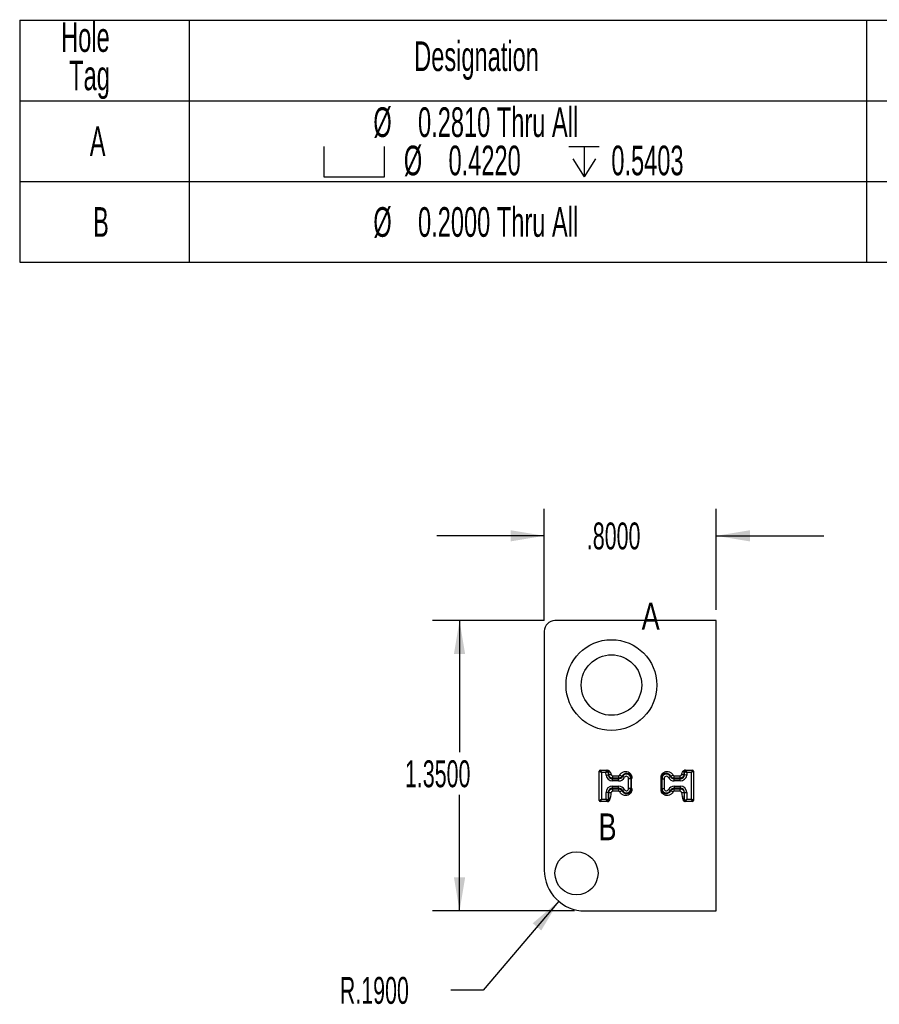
# Model space of a CAD drawing. Header units: inches. Extents: x 1802 to 2468, y -208 to -72.
# Tile 246 of 256: x 2056.92 to 2060.91, y -195.54 to -190.96. Entities that reach past the tile are written whole.
import ezdxf

# ---------------------------------------------------------------- set-up
doc = ezdxf.new("R2010")
doc.units = ezdxf.units.IN
doc.header["$LTSCALE"] = 0.5
doc.header["$MEASUREMENT"] = 0
doc.layers.add('SID-M-D', color=42, linetype='Continuous')
doc.layers.add('SID-M-S', color=105, linetype='Continuous')
doc.styles.add('SLDTEXTSTYLE0', font='TXT', dxfattribs={"width": 0.595745})

# ---------------------------------------------------------------- blocks, each defined once
blk = doc.blocks.new('SW_SYMBOL_HOLE_SPOT')
at = {"layer": 'SID-M-D', "color": 0}
for p, q in [((0, 34.4), (0, 3)), ((63, 3), (63, 34.4)), ((0, 3), (63, 3))]:
    blk.add_line(p, q, dxfattribs=at)
blk = doc.blocks.new('SW_SYMBOL_HOLE_DEPTH')
at = {"layer": 'SID-M-D', "color": 0}
for p, q in [((0, 34.4), (31.5, 34.4)), ((15.7, 34.4), (15.7, 3)), ((3.9, 21.9), (15.7, 3)), ((27.6, 21.9), (15.7, 3))]:
    blk.add_line(p, q, dxfattribs=at)

msp = doc.modelspace()

# ---------------------------------------------------------------- linework, layer by layer
at = {"layer": 'SID-M-D', "color": 0}
for p, q in [((2056.91781, -190.96569), (2056.91781, -191.34069)), ((2056.91781, -190.96569), (2057.70522, -190.96569)), ((2057.70522, -190.96569), (2057.70522, -191.34069)), ((2057.70522, -190.96569), (2060.85482, -190.96569)), ((2060.85482, -190.96569), (2060.85482, -191.34069)), ((2060.85482, -190.96569), (2063.21703, -190.96569)), ((2056.91781, -191.34069), (2057.70522, -191.34069)), ((2056.91781, -191.34069), (2056.91781, -191.71569)), ((2057.70522, -191.34069), (2060.85482, -191.34069)), ((2057.70522, -191.34069), (2057.70522, -191.71569)), ((2060.85482, -191.34069), (2063.21703, -191.34069)), ((2060.85482, -191.34069), (2060.85482, -191.71569)), ((2056.91781, -191.71569), (2056.91781, -192.09069)), ((2056.91781, -191.71569), (2057.70522, -191.71569)), ((2057.70522, -191.71569), (2057.70522, -192.09069)), ((2057.70522, -191.71569), (2060.85482, -191.71569)), ((2060.85482, -191.71569), (2060.85482, -192.09069)), ((2060.85482, -191.71569), (2063.21703, -191.71569)), ((2056.91781, -192.09069), (2057.70522, -192.09069)), ((2057.70522, -192.09069), (2060.85482, -192.09069)), ((2060.85482, -192.09069), (2063.21703, -192.09069))]:
    msp.add_line(p, q, dxfattribs=at)
at = {"layer": 'SID-M-D'}
for p, q in [((2059.35631, -193.75642), (2059.35631, -193.23772)), ((2060.15631, -193.70642), (2060.15631, -193.23772)), ((2059.35631, -193.36272), (2058.85631, -193.36272)), ((2060.15631, -193.36272), (2060.65631, -193.36272)), ((2059.35631, -193.75642), (2058.83761, -193.75642)), ((2058.96261, -193.75642), (2058.96261, -194.36894)), ((2058.96261, -195.10642), (2058.96261, -194.56737)), ((2059.42346, -195.06136), (2059.07288, -195.47497)), ((2059.49631, -195.10642), (2058.83761, -195.10642)), ((2059.07288, -195.47497), (2058.92288, -195.47497))]:
    msp.add_line(p, q, dxfattribs=at)
for points in [[(2059.35631, -193.36272), (2059.20031, -193.33672), (2059.20031, -193.38872)], [(2060.15631, -193.36272), (2060.31231, -193.38872), (2060.31231, -193.33672)], [(2058.96261, -193.75642), (2058.93661, -193.91242), (2058.98861, -193.91242)], [(2058.96261, -195.10642), (2058.98861, -194.95042), (2058.93661, -194.95042)], [(2059.42346, -195.06136), (2059.30276, -195.16355), (2059.34242, -195.19717)]]:
    msp.add_solid(points, dxfattribs=at)
at = {"layer": 'SID-M-S'}
for p, q in [((2060.15631, -193.75642), (2059.40631, -193.75642)), ((2060.15631, -195.10642), (2060.15631, -193.75642)), ((2059.35631, -193.80642), (2059.35631, -194.91642)), ((2059.61241, -194.45706), (2059.62241, -194.46206)), ((2059.61241, -194.59235), (2059.61241, -194.45706)), ((2059.61741, -194.45206), (2059.62241, -194.46206)), ((2059.61741, -194.45206), (2059.64748, -194.45206)), ((2059.64286, -194.46206), (2059.6474, -194.45214)), ((2059.64286, -194.46206), (2059.65235, -194.45667)), ((2059.64748, -194.45206), (2059.65089, -194.45206)), ((2059.65235, -194.45667), (2059.65385, -194.47381)), ((2059.65583, -194.45663), (2059.65242, -194.45663)), ((2060.01019, -194.45663), (2060.00678, -194.45663)), ((2060.00876, -194.47381), (2060.01026, -194.45667)), ((2060.01026, -194.45667), (2060.01975, -194.46206)), ((2060.01173, -194.45206), (2060.01513, -194.45206)), ((2060.01513, -194.45206), (2060.0452, -194.45206)), ((2060.01521, -194.45214), (2060.01975, -194.46206)), ((2060.0452, -194.45206), (2060.0402, -194.46206)), ((2060.0502, -194.45706), (2060.0402, -194.46206)), ((2060.0502, -194.45706), (2060.0502, -194.59235)), ((2059.62241, -194.46206), (2059.62241, -194.58735)), ((2059.64286, -194.46206), (2059.62241, -194.46206)), ((2059.64396, -194.47467), (2059.64286, -194.46206)), ((2059.64396, -194.47467), (2059.65385, -194.47381)), ((2059.65385, -194.47381), (2059.65643, -194.47358)), ((2059.67383, -194.4778), (2059.7023, -194.4778)), ((2059.67383, -194.49212), (2059.67383, -194.48952)), ((2059.7023, -194.48952), (2059.67383, -194.48952)), ((2059.67383, -194.50204), (2059.67383, -194.49212)), ((2059.67383, -194.49212), (2059.7023, -194.49212)), ((2059.7023, -194.50204), (2059.67383, -194.50204)), ((2059.7023, -194.49212), (2059.7023, -194.48952)), ((2059.7023, -194.50204), (2059.7023, -194.49212)), ((2059.72006, -194.48139), (2059.71776, -194.48018)), ((2059.72885, -194.48601), (2059.72006, -194.48139)), ((2059.74861, -194.53661), (2059.74861, -194.49145)), ((2059.75854, -194.49168), (2059.75854, -194.53639)), ((2059.75854, -194.49168), (2059.76166, -194.49173)), ((2059.76166, -194.49173), (2059.76241, -194.49175)), ((2059.76241, -194.53632), (2059.76241, -194.49175)), ((2059.90407, -194.49168), (2059.9002, -194.49175)), ((2059.9002, -194.53632), (2059.9002, -194.49175)), ((2059.90407, -194.53639), (2059.90407, -194.49168)), ((2059.914, -194.49145), (2059.914, -194.53661)), ((2059.93377, -194.486), (2059.94256, -194.48139)), ((2059.94256, -194.48139), (2059.94485, -194.48018)), ((2059.96031, -194.4778), (2059.98879, -194.4778)), ((2059.96031, -194.49211), (2059.96031, -194.48952)), ((2059.98879, -194.48952), (2059.96031, -194.48952)), ((2059.96031, -194.50204), (2059.96031, -194.49211)), ((2059.96031, -194.49211), (2059.98879, -194.49211)), ((2059.98879, -194.50204), (2059.96031, -194.50204)), ((2059.98879, -194.49211), (2059.98879, -194.48952)), ((2059.98879, -194.50204), (2059.98879, -194.49211)), ((2060.00876, -194.47381), (2060.00618, -194.47358)), ((2060.01865, -194.47467), (2060.00876, -194.47381)), ((2060.01975, -194.46206), (2060.01865, -194.47467)), ((2060.0402, -194.46206), (2060.01975, -194.46206)), ((2060.0402, -194.58735), (2060.0402, -194.46206)), ((2059.67383, -194.53595), (2059.67383, -194.52602)), ((2059.67383, -194.52602), (2059.7023, -194.52602)), ((2059.7023, -194.53595), (2059.67383, -194.53595)), ((2059.67383, -194.53595), (2059.67383, -194.53855)), ((2059.67383, -194.53855), (2059.7023, -194.53855)), ((2059.7023, -194.53595), (2059.7023, -194.52602)), ((2059.7023, -194.53595), (2059.7023, -194.53855)), ((2059.72006, -194.54668), (2059.71776, -194.54788)), ((2059.72885, -194.54206), (2059.72006, -194.54668)), ((2059.75854, -194.53639), (2059.76166, -194.53633)), ((2059.76166, -194.53633), (2059.76241, -194.53632)), ((2059.90407, -194.53639), (2059.9002, -194.53632)), ((2059.93377, -194.54206), (2059.94256, -194.54668)), ((2059.94256, -194.54668), (2059.94485, -194.54788)), ((2059.96031, -194.52603), (2059.98879, -194.52603)), ((2059.96031, -194.52603), (2059.96031, -194.53595)), ((2059.98879, -194.53595), (2059.96031, -194.53595)), ((2059.96031, -194.53595), (2059.96031, -194.53855)), ((2059.96031, -194.53855), (2059.98879, -194.53855)), ((2059.98879, -194.52603), (2059.98879, -194.53595)), ((2059.98879, -194.53595), (2059.98879, -194.53855)), ((2059.61241, -194.59235), (2059.62241, -194.58735)), ((2059.61741, -194.59735), (2059.62241, -194.58735)), ((2059.62241, -194.58735), (2059.64385, -194.58735)), ((2059.64385, -194.58735), (2059.64385, -194.55601)), ((2059.65377, -194.55601), (2059.64385, -194.55601)), ((2059.65377, -194.59231), (2059.64385, -194.58735)), ((2059.64881, -194.59727), (2059.64385, -194.58735)), ((2059.65377, -194.55601), (2059.65377, -194.59231)), ((2059.65377, -194.55601), (2059.65637, -194.55601)), ((2059.65385, -194.59235), (2059.65741, -194.59235)), ((2059.7023, -194.55027), (2059.67383, -194.55027)), ((2059.98879, -194.55027), (2059.96031, -194.55027)), ((2060.0052, -194.59235), (2060.00876, -194.59235)), ((2060.00884, -194.55601), (2060.00625, -194.55601)), ((2060.00884, -194.55601), (2060.01876, -194.55601)), ((2060.00884, -194.59231), (2060.00884, -194.55601)), ((2060.00884, -194.59231), (2060.01876, -194.58735)), ((2060.0138, -194.59727), (2060.01876, -194.58735)), ((2060.01876, -194.55601), (2060.01876, -194.58735)), ((2060.01876, -194.58735), (2060.0402, -194.58735)), ((2060.0452, -194.59735), (2060.0402, -194.58735)), ((2060.0502, -194.59235), (2060.0402, -194.58735)), ((2059.64888, -194.59735), (2059.61741, -194.59735)), ((2059.65245, -194.59735), (2059.64888, -194.59735)), ((2060.01373, -194.59735), (2060.01016, -194.59735)), ((2060.0452, -194.59735), (2060.01373, -194.59735)), ((2059.54631, -195.10642), (2060.15631, -195.10642))]:
    msp.add_line(p, q, dxfattribs=at)
for centre, radius in [((2059.66881, -194.05642), 0.211), ((2059.66881, -194.05642), 0.1405), ((2059.50631, -194.93142), 0.1)]:
    msp.add_circle(centre, radius, dxfattribs=at)
for centre, radius, start, end in [((2059.40631, -193.80642), 0.05, 90, 180), ((2059.61741, -194.45706), 0.005, 90, 180), ((2059.64733, -194.45718), 0.00505, 5.89006, 89.10994), ((2059.64746, -194.45704), 0.00498, 4.72411, 89.80808), ((2059.65087, -194.45704), 0.00498, 4.72411, 89.80808), ((2060.01174, -194.45704), 0.00498, 90.19192, 175.27589), ((2060.01515, -194.45704), 0.00498, 90.19192, 175.27589), ((2060.01528, -194.45718), 0.00505, 90.89006, 174.10994), ((2060.0452, -194.45706), 0.005, 0, 90), ((2059.67383, -194.47206), 0.02998, 185, 270), ((2059.67383, -194.47206), 0.02006, 185, 270), ((2059.7023, -194.47206), 0.02006, 270, 332.28225), ((2059.7023, -194.47206), 0.02998, 270, 332.28225), ((2059.73813, -194.49089), 0.02042, 357.78763, 152.28225), ((2059.73813, -194.49089), 0.01049, 356.91372, 152.28225), ((2059.92448, -194.49089), 0.02042, 27.71775, 182.2122), ((2059.92448, -194.49089), 0.0105, 27.71775, 183.08584), ((2059.96031, -194.47206), 0.02998, 207.71775, 270), ((2059.96031, -194.47206), 0.02005, 207.71775, 270), ((2059.98879, -194.47206), 0.02005, 270, 355), ((2059.98879, -194.47206), 0.02998, 270, 355), ((2059.67383, -194.55601), 0.02998, 90, 180), ((2059.67383, -194.55601), 0.02006, 90, 180), ((2059.7023, -194.55601), 0.02998, 27.71775, 90), ((2059.7023, -194.55601), 0.02006, 27.71775, 90), ((2059.73813, -194.53718), 0.02042, 207.71775, 2.21237), ((2059.73813, -194.53718), 0.01049, 207.71775, 3.08628), ((2059.92448, -194.53718), 0.02042, 177.7878, 332.28225), ((2059.92448, -194.53718), 0.0105, 176.91416, 332.28225), ((2059.96031, -194.55601), 0.02998, 90, 152.28225), ((2059.96031, -194.55601), 0.02005, 90, 152.28225), ((2059.98879, -194.55601), 0.02998, 0, 90), ((2059.98879, -194.55601), 0.02005, 0, 90), ((2059.61741, -194.59235), 0.005, 180, 270), ((2059.64872, -194.59222), 0.00505, 270.99048, 359.00952), ((2059.64886, -194.59237), 0.00498, 270.21514, 0.21353), ((2059.65243, -194.59237), 0.00498, 270.21514, 0.21353), ((2060.01018, -194.59237), 0.00498, 179.78647, 269.78486), ((2060.01375, -194.59237), 0.00498, 179.78647, 269.78486), ((2060.01389, -194.59222), 0.00505, 180.99048, 269.00952), ((2060.0452, -194.59235), 0.005, 270, 0), ((2059.54631, -194.91642), 0.19, 180, 270)]:
    msp.add_arc(centre, radius, start, end, dxfattribs=at)
for centre, major_axis, ratio, start_param, end_param in [((2059.64791, -194.46206), (-0.00044, 0.01), 0.0615086, 6.2804844, 6.4026575), ((2059.65286, -194.46163), (-0.00044, 0.005), 0.1223031, 6.2723218, 6.3944949), ((2060.00975, -194.46163), (0.00044, 0.005), 0.1223031, 6.1718757, 6.2940488), ((2060.0147, -194.46206), (0.00044, 0.01), 0.0615086, 6.1637131, 6.2858862), ((2059.65385, -194.58735), (0, 0.005), 0.1227846, 3.0194196, 3.1415927), ((2060.00876, -194.58735), (0, 0.005), 0.1227846, 3.1415927, 3.2637657), ((2059.64888, -194.58735), (0, 0.01), 0.0613923, 3.0194196, 3.1415927), ((2060.01373, -194.58735), (0, 0.01), 0.0613923, 3.1415927, 3.2637657)]:
    msp.add_ellipse(centre, major_axis=major_axis, ratio=ratio, start_param=start_param, end_param=end_param, dxfattribs=at)
for points in [[(2059.65089, -194.45206), (2059.651, -194.45206), (2059.65122, -194.45206), (2059.65158, -194.45206)], [(2059.65643, -194.47358), (2059.65594, -194.46796), (2059.65584, -194.4623), (2059.65583, -194.45663)], [(2059.66011, -194.45706), (2059.6601, -194.45706), (2059.6601, -194.45706), (2059.6601, -194.45706)], [(2059.66811, -194.47256), (2059.66764, -194.4672), (2059.66424, -194.4621), (2059.66011, -194.45706)], [(2059.9945, -194.47256), (2059.99497, -194.4672), (2059.99837, -194.4621), (2060.00251, -194.45706)], [(2060.00618, -194.47358), (2060.00667, -194.46796), (2060.00677, -194.4623), (2060.00678, -194.45663)], [(2060.00678, -194.45663), (2060.00678, -194.45663), (2060.00678, -194.45663), (2060.00678, -194.45663)], [(2060.01103, -194.45206), (2060.01139, -194.45206), (2060.01162, -194.45206), (2060.01173, -194.45206)], [(2059.65741, -194.59235), (2059.65686, -194.58023), (2059.65637, -194.56812), (2059.65637, -194.55601)], [(2059.65741, -194.59235), (2059.65741, -194.59235), (2059.65741, -194.59235), (2059.65741, -194.59235)], [(2059.65953, -194.59235), (2059.66405, -194.58023), (2059.66809, -194.56812), (2059.66809, -194.55601)], [(2059.99452, -194.55601), (2059.99452, -194.56812), (2059.99856, -194.58023), (2060.00309, -194.59235)], [(2060.00309, -194.59235), (2060.00309, -194.59235), (2060.00309, -194.59235), (2060.00309, -194.59235)], [(2060.00625, -194.55601), (2060.00625, -194.56812), (2060.00575, -194.58023), (2060.0052, -194.59235)], [(2059.65271, -194.59735), (2059.65259, -194.59735), (2059.6525, -194.59735), (2059.65245, -194.59735)], [(2060.01016, -194.59735), (2060.01011, -194.59735), (2060.01002, -194.59735), (2060.0099, -194.59735)]]:
    msp.add_open_spline(points, degree=3, dxfattribs=at)
for points, knots in [([(2059.65158, -194.45206), (2059.65329, -194.45206), (2059.65486, -194.45283), (2059.65753, -194.45487), (2059.65879, -194.45604), (2059.66011, -194.45706)], [0, 0, 0, 0, 0.5, 0.5, 1, 1, 1, 1]), ([(2059.6601, -194.45706), (2059.65982, -194.45692), (2059.65954, -194.45678), (2059.65926, -194.45664), (2059.65869, -194.45634), (2059.65811, -194.45602), (2059.65755, -194.45576), (2059.65737, -194.45568), (2059.6572, -194.4556), (2059.65703, -194.45555), (2059.65689, -194.45551), (2059.65676, -194.45548), (2059.65664, -194.45548), (2059.65653, -194.45548), (2059.65644, -194.4555), (2059.65636, -194.45554), (2059.65626, -194.45559), (2059.65618, -194.45566), (2059.65612, -194.45575), (2059.65594, -194.45601), (2059.65587, -194.45633), (2059.65583, -194.45663), (2059.65583, -194.45663), (2059.65583, -194.45663), (2059.65583, -194.45663)], [0, 0, 0, 0, 0.00002393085, 0.00002393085, 0.00002393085, 0.0000736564, 0.0000736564, 0.0000736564, 0.00008882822, 0.00008882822, 0.00008882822, 0.00010126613, 0.00010126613, 0.00010126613, 0.00011255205, 0.00011255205, 0.00011255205, 0.00012779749, 0.00012779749, 0.00012779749, 0.00017433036, 0.00017433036, 0.00017433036, 0.00017439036, 0.00017439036, 0.00017439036, 0.00017439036]), ([(2060.01103, -194.45206), (2060.00933, -194.45206), (2060.00775, -194.45283), (2060.00508, -194.45487), (2060.00383, -194.45604), (2060.00251, -194.45706)], [0, 0, 0, 0, 0.5, 0.5, 1, 1, 1, 1]), ([(2060.00678, -194.45663), (2060.00674, -194.45633), (2060.00668, -194.45601), (2060.00649, -194.45575), (2060.00644, -194.45567), (2060.00637, -194.4556), (2060.00628, -194.45555), (2060.00619, -194.4555), (2060.00609, -194.45548), (2060.00597, -194.45548), (2060.00585, -194.45548), (2060.00572, -194.45551), (2060.00558, -194.45555), (2060.00541, -194.45561), (2060.00524, -194.45568), (2060.00507, -194.45576), (2060.0045, -194.45602), (2060.00393, -194.45634), (2060.00335, -194.45664), (2060.00307, -194.45678), (2060.00279, -194.45692), (2060.00251, -194.45706), (2060.00251, -194.45706), (2060.00251, -194.45706), (2060.00251, -194.45706)], [0, 0, 0, 0, 0.00004628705, 0.00004628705, 0.00004628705, 0.00006026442, 0.00006026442, 0.00006026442, 0.0000727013, 0.0000727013, 0.0000727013, 0.0000851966, 0.0000851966, 0.0000851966, 0.00010017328, 0.00010017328, 0.00010017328, 0.00014964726, 0.00014964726, 0.00014964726, 0.00017345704, 0.00017345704, 0.00017345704, 0.00017351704, 0.00017351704, 0.00017351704, 0.00017351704]), ([(2059.66811, -194.47256), (2059.66551, -194.47279), (2059.66254, -194.47305), (2059.65809, -194.47344), (2059.65675, -194.47356), (2059.65643, -194.47358)], [0, 0, 0, 0, 0.5, 0.5, 1, 1, 1, 1]), ([(2059.67383, -194.48952), (2059.66951, -194.48952), (2059.66521, -194.48785), (2059.65885, -194.48202), (2059.65681, -194.47788), (2059.65643, -194.47358)], [0, 0, 0, 0, 0.5, 0.5, 1, 1, 1, 1]), ([(2059.66811, -194.47256), (2059.66818, -194.47303), (2059.66833, -194.47397), (2059.66898, -194.47525), (2059.67006, -194.47651), (2059.6714, -194.47733), (2059.67276, -194.47774), (2059.67347, -194.47778), (2059.67383, -194.4778)], [0, 0, 0, 0, 0.1679494, 0.3312575, 0.5005839, 0.7496029, 0.8747359, 1, 1, 1, 1]), ([(2059.67383, -194.4778), (2059.67383, -194.48041), (2059.67383, -194.48339), (2059.67383, -194.48786), (2059.67383, -194.4892), (2059.67383, -194.48952)], [0, 0, 0, 0, 0.5, 0.5, 1, 1, 1, 1]), ([(2059.7023, -194.4778), (2059.70282, -194.47776), (2059.70386, -194.47768), (2059.7053, -194.47702), (2059.70655, -194.47606), (2059.70711, -194.47518), (2059.70738, -194.47473)], [0, 0, 0, 0, 0.2485221, 0.4998906, 0.7485505, 1, 1, 1, 1]), ([(2059.7023, -194.4778), (2059.7023, -194.48041), (2059.7023, -194.48339), (2059.7023, -194.48786), (2059.7023, -194.4892), (2059.7023, -194.48952)], [0, 0, 0, 0, 0.5, 0.5, 1, 1, 1, 1]), ([(2059.71776, -194.48018), (2059.71629, -194.48298), (2059.71404, -194.48537), (2059.70863, -194.48864), (2059.70547, -194.48952), (2059.7023, -194.48952)], [0, 0, 0, 0, 0.5, 0.5, 1, 1, 1, 1]), ([(2059.70738, -194.47473), (2059.70786, -194.47388), (2059.70881, -194.47218), (2059.71053, -194.46982), (2059.71245, -194.46763), (2059.71526, -194.46497), (2059.71921, -194.46215), (2059.72612, -194.45897), (2059.73551, -194.45748), (2059.74632, -194.45981), (2059.75522, -194.46557), (2059.76024, -194.47245), (2059.76251, -194.47847), (2059.76331, -194.48299), (2059.76336, -194.48749), (2059.76272, -194.49033), (2059.76241, -194.49175)], [0, 0, 0, 0, 0.0349843, 0.0697069, 0.1044799, 0.139614, 0.2084516, 0.277451, 0.4116142, 0.5414407, 0.6658623, 0.784017, 0.8400052, 0.89571, 0.9480673, 1, 1, 1, 1]), ([(2059.70738, -194.47473), (2059.70969, -194.47594), (2059.71233, -194.47733), (2059.71629, -194.47941), (2059.71748, -194.48003), (2059.71776, -194.48018)], [0, 0, 0, 0, 0.5, 0.5, 1, 1, 1, 1]), ([(2059.76241, -194.49175), (2059.76238, -194.49075), (2059.76232, -194.48882), (2059.76182, -194.48609), (2059.76111, -194.48365), (2059.76024, -194.48151), (2059.75929, -194.47965), (2059.7583, -194.47807), (2059.75596, -194.47488), (2059.75153, -194.47091), (2059.74445, -194.46796), (2059.73746, -194.46731), (2059.73097, -194.46855), (2059.72536, -194.47137), (2059.72079, -194.47528), (2059.71875, -194.47858), (2059.71776, -194.48018)], [0, 0, 0, 0, 0.0480563, 0.0923994, 0.1330628, 0.1700772, 0.2034705, 0.233268, 0.259492, 0.3933653, 0.5117552, 0.6197078, 0.7222207, 0.8195796, 0.9120743, 1, 1, 1, 1]), ([(2059.75854, -194.49168), (2059.75824, -194.49167), (2059.75705, -194.49165), (2059.75342, -194.49157), (2059.75102, -194.49152), (2059.74861, -194.49145)], [0, 0, 0, 0, 0.5, 0.5, 1, 1, 1, 1]), ([(2059.9002, -194.49175), (2059.89998, -194.49081), (2059.89953, -194.48893), (2059.89929, -194.48602), (2059.89938, -194.48253), (2059.9001, -194.47848), (2059.90237, -194.47246), (2059.90739, -194.46557), (2059.91629, -194.45981), (2059.9271, -194.45748), (2059.93648, -194.45897), (2059.94341, -194.46215), (2059.94812, -194.46553), (2059.95224, -194.4697), (2059.95423, -194.47305), (2059.95523, -194.47473)], [0, 0, 0, 0, 0.0345735, 0.0691983, 0.1043708, 0.1598242, 0.2160725, 0.3342363, 0.4586675, 0.588504, 0.7226774, 0.7914241, 0.860525, 0.930233, 1, 1, 1, 1]), ([(2059.94485, -194.48018), (2059.94434, -194.47928), (2059.94329, -194.47746), (2059.94125, -194.47499), (2059.93885, -194.47275), (2059.93608, -194.47082), (2059.93297, -194.46927), (2059.92958, -194.46817), (2059.92597, -194.46758), (2059.92222, -194.46756), (2059.91724, -194.46834), (2059.91108, -194.47091), (2059.906, -194.47545), (2059.90274, -194.48047), (2059.90065, -194.48552), (2059.90036, -194.48953), (2059.9002, -194.49175)], [0, 0, 0, 0, 0.0483522, 0.0980804, 0.1492365, 0.2018715, 0.256036, 0.31178, 0.3691531, 0.4282049, 0.4889844, 0.6072825, 0.7411103, 0.8077437, 0.8939362, 1, 1, 1, 1]), ([(2059.90407, -194.49168), (2059.90437, -194.49167), (2059.90556, -194.49165), (2059.90919, -194.49157), (2059.91159, -194.49152), (2059.914, -194.49145)], [0, 0, 0, 0, 0.5, 0.5, 1, 1, 1, 1]), ([(2059.94485, -194.48018), (2059.94513, -194.48003), (2059.94632, -194.47941), (2059.95028, -194.47733), (2059.95292, -194.47594), (2059.95523, -194.47473)], [0, 0, 0, 0, 0.5, 0.5, 1, 1, 1, 1]), ([(2059.96031, -194.48952), (2059.95715, -194.48952), (2059.95399, -194.48864), (2059.94857, -194.48537), (2059.94632, -194.48298), (2059.94485, -194.48018)], [0, 0, 0, 0, 0.5, 0.5, 1, 1, 1, 1]), ([(2059.95523, -194.47473), (2059.95551, -194.47517), (2059.95606, -194.47605), (2059.95731, -194.47702), (2059.95874, -194.47768), (2059.95978, -194.47776), (2059.96031, -194.4778)], [0, 0, 0, 0, 0.2485221, 0.4998906, 0.7485505, 1, 1, 1, 1]), ([(2059.96031, -194.48952), (2059.96031, -194.4892), (2059.96031, -194.48786), (2059.96031, -194.48339), (2059.96031, -194.48041), (2059.96031, -194.4778)], [0, 0, 0, 0, 0.5, 0.5, 1, 1, 1, 1]), ([(2059.98879, -194.4778), (2059.98926, -194.47777), (2059.9902, -194.47771), (2059.99154, -194.47717), (2059.99289, -194.4762), (2059.99382, -194.47494), (2059.99435, -194.47362), (2059.99445, -194.47291), (2059.9945, -194.47256)], [0, 0, 0, 0, 0.16794944, 0.33125755, 0.50058392, 0.74960286, 0.87473594, 1, 1, 1, 1]), ([(2060.00618, -194.47358), (2060.0058, -194.47788), (2060.00376, -194.48202), (2059.9974, -194.48785), (2059.9931, -194.48952), (2059.98879, -194.48952)], [0, 0, 0, 0, 0.5, 0.5, 1, 1, 1, 1]), ([(2059.98879, -194.48952), (2059.98879, -194.4892), (2059.98879, -194.48786), (2059.98879, -194.48339), (2059.98879, -194.48041), (2059.98879, -194.4778)], [0, 0, 0, 0, 0.5, 0.5, 1, 1, 1, 1]), ([(2060.00618, -194.47358), (2060.00586, -194.47356), (2060.00452, -194.47344), (2060.00007, -194.47305), (2059.9971, -194.47279), (2059.9945, -194.47256)], [0, 0, 0, 0, 0.5, 0.5, 1, 1, 1, 1]), ([(2059.65637, -194.55601), (2059.65637, -194.55143), (2059.65825, -194.54689), (2059.66471, -194.54043), (2059.66926, -194.53855), (2059.67383, -194.53855)], [0, 0, 0, 0, 0.5, 0.5, 1, 1, 1, 1]), ([(2059.67383, -194.53855), (2059.67383, -194.53886), (2059.67383, -194.54021), (2059.67383, -194.54468), (2059.67383, -194.54766), (2059.67383, -194.55027)], [0, 0, 0, 0, 0.5, 0.5, 1, 1, 1, 1]), ([(2059.7023, -194.53855), (2059.70547, -194.53855), (2059.70863, -194.53943), (2059.71404, -194.5427), (2059.71629, -194.54508), (2059.71776, -194.54788)], [0, 0, 0, 0, 0.5, 0.5, 1, 1, 1, 1]), ([(2059.7023, -194.53855), (2059.7023, -194.53886), (2059.7023, -194.54021), (2059.7023, -194.54468), (2059.7023, -194.54766), (2059.7023, -194.55027)], [0, 0, 0, 0, 0.5, 0.5, 1, 1, 1, 1]), ([(2059.76241, -194.53632), (2059.76263, -194.53726), (2059.76309, -194.53913), (2059.76333, -194.54204), (2059.76323, -194.54553), (2059.76251, -194.54959), (2059.76025, -194.55561), (2059.75522, -194.56249), (2059.74633, -194.56826), (2059.73551, -194.57059), (2059.72613, -194.5691), (2059.71921, -194.56592), (2059.71449, -194.56253), (2059.71037, -194.55836), (2059.70838, -194.55501), (2059.70738, -194.55334)], [0, 0, 0, 0, 0.0345735, 0.0691983, 0.1043708, 0.1598242, 0.2160725, 0.3342363, 0.4586675, 0.588504, 0.7226774, 0.7914241, 0.860525, 0.930233, 1, 1, 1, 1]), ([(2059.71776, -194.54788), (2059.71748, -194.54803), (2059.71629, -194.54866), (2059.71233, -194.55074), (2059.70969, -194.55212), (2059.70738, -194.55334)], [0, 0, 0, 0, 0.5, 0.5, 1, 1, 1, 1]), ([(2059.71776, -194.54788), (2059.71828, -194.54878), (2059.71932, -194.5506), (2059.72136, -194.55307), (2059.72376, -194.55532), (2059.72654, -194.55725), (2059.72964, -194.5588), (2059.73303, -194.5599), (2059.73664, -194.56049), (2059.7404, -194.5605), (2059.74531, -194.55973), (2059.75135, -194.55725), (2059.757, -194.55231), (2059.76115, -194.54544), (2059.76239, -194.5399), (2059.76241, -194.53661), (2059.76241, -194.53632)], [0, 0, 0, 0, 0.04837568, 0.09812796, 0.14930878, 0.2019693, 0.25616004, 0.31193104, 0.36933199, 0.42841232, 0.48922136, 0.60474639, 0.73482474, 0.84138749, 0.98621609, 1, 1, 1, 1]), ([(2059.75854, -194.53639), (2059.75824, -194.5364), (2059.75705, -194.53642), (2059.75342, -194.5365), (2059.75102, -194.53655), (2059.74861, -194.53661)], [0, 0, 0, 0, 0.5, 0.5, 1, 1, 1, 1]), ([(2059.95523, -194.55334), (2059.95475, -194.55419), (2059.95381, -194.55588), (2059.95209, -194.55824), (2059.95017, -194.56044), (2059.94735, -194.5631), (2059.94341, -194.56592), (2059.93649, -194.5691), (2059.9271, -194.57059), (2059.91629, -194.56826), (2059.90739, -194.56249), (2059.90237, -194.55562), (2059.9001, -194.54959), (2059.89931, -194.54507), (2059.89926, -194.54058), (2059.89989, -194.53774), (2059.9002, -194.53632)], [0, 0, 0, 0, 0.0349843, 0.0697069, 0.1044799, 0.139614, 0.2084516, 0.277451, 0.4116142, 0.5414407, 0.6658623, 0.784017, 0.8400052, 0.89571, 0.9480673, 1, 1, 1, 1]), ([(2059.9002, -194.53632), (2059.90023, -194.53732), (2059.90029, -194.53924), (2059.90079, -194.54197), (2059.9015, -194.54441), (2059.90237, -194.54656), (2059.90333, -194.54841), (2059.90431, -194.54999), (2059.90665, -194.55319), (2059.91108, -194.55716), (2059.91816, -194.56011), (2059.92516, -194.56076), (2059.93164, -194.55951), (2059.93725, -194.5567), (2059.94182, -194.55279), (2059.94386, -194.54949), (2059.94485, -194.54788)], [0, 0, 0, 0, 0.0480563, 0.0923994, 0.1330628, 0.1700772, 0.2034705, 0.233268, 0.259492, 0.3933653, 0.5117552, 0.6197078, 0.7222207, 0.8195796, 0.9120743, 1, 1, 1, 1]), ([(2059.90407, -194.53639), (2059.90437, -194.5364), (2059.90556, -194.53642), (2059.90919, -194.5365), (2059.91159, -194.53655), (2059.914, -194.53661)], [0, 0, 0, 0, 0.5, 0.5, 1, 1, 1, 1]), ([(2059.94485, -194.54788), (2059.94632, -194.54508), (2059.94857, -194.5427), (2059.95399, -194.53943), (2059.95715, -194.53855), (2059.96031, -194.53855)], [0, 0, 0, 0, 0.5, 0.5, 1, 1, 1, 1]), ([(2059.95523, -194.55334), (2059.95292, -194.55212), (2059.95028, -194.55074), (2059.94632, -194.54866), (2059.94513, -194.54803), (2059.94485, -194.54788)], [0, 0, 0, 0, 0.5, 0.5, 1, 1, 1, 1]), ([(2059.96031, -194.55027), (2059.96031, -194.54766), (2059.96031, -194.54468), (2059.96031, -194.54021), (2059.96031, -194.53886), (2059.96031, -194.53855)], [0, 0, 0, 0, 0.5, 0.5, 1, 1, 1, 1]), ([(2059.98879, -194.53855), (2059.99336, -194.53855), (2059.9979, -194.54043), (2060.00436, -194.54689), (2060.00625, -194.55143), (2060.00625, -194.55601)], [0, 0, 0, 0, 0.5, 0.5, 1, 1, 1, 1]), ([(2059.98879, -194.55027), (2059.98879, -194.54766), (2059.98879, -194.54468), (2059.98879, -194.54021), (2059.98879, -194.53886), (2059.98879, -194.53855)], [0, 0, 0, 0, 0.5, 0.5, 1, 1, 1, 1]), ([(2059.65271, -194.59735), (2059.6542, -194.59735), (2059.65563, -194.59672), (2059.65785, -194.59479), (2059.65865, -194.59352), (2059.65953, -194.59235)], [0, 0, 0, 0, 0.5, 0.5, 1, 1, 1, 1]), ([(2059.65637, -194.55601), (2059.65669, -194.55601), (2059.65803, -194.55601), (2059.6625, -194.55601), (2059.66548, -194.55601), (2059.66809, -194.55601)], [0, 0, 0, 0, 0.5, 0.5, 1, 1, 1, 1]), ([(2059.65741, -194.59235), (2059.65745, -194.59253), (2059.65751, -194.59271), (2059.65763, -194.59286), (2059.65766, -194.5929), (2059.6577, -194.59294), (2059.65775, -194.59297), (2059.65781, -194.59301), (2059.65788, -194.59303), (2059.65796, -194.59305), (2059.65798, -194.59305), (2059.65801, -194.59305), (2059.65803, -194.59305), (2059.65812, -194.59305), (2059.65822, -194.59304), (2059.65833, -194.59301), (2059.65841, -194.59298), (2059.6585, -194.59295), (2059.65858, -194.59291), (2059.65883, -194.5928), (2059.65907, -194.59265), (2059.6593, -194.5925), (2059.65938, -194.59245), (2059.65945, -194.5924), (2059.65953, -194.59235), (2059.65953, -194.59235), (2059.65953, -194.59235), (2059.65953, -194.59235)], [0, 0, 0, 0, 0.000025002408, 0.000025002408, 0.000025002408, 0.00003217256, 0.00003217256, 0.00003217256, 0.000041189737, 0.000041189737, 0.000041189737, 0.000043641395, 0.000043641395, 0.000043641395, 0.000052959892, 0.000052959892, 0.000052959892, 0.000060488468, 0.000060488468, 0.000060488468, 0.000081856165, 0.000081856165, 0.000081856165, 0.000088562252, 0.000088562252, 0.000088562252, 0.000088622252, 0.000088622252, 0.000088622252, 0.000088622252]), ([(2059.67383, -194.55027), (2059.67346, -194.55029), (2059.6727, -194.55034), (2059.67127, -194.55079), (2059.66966, -194.55184), (2059.66862, -194.55344), (2059.66815, -194.55488), (2059.66811, -194.55563), (2059.66809, -194.55601)], [0, 0, 0, 0, 0.1239387, 0.2507475, 0.4999714, 0.7491953, 0.8745997, 1, 1, 1, 1]), ([(2059.70738, -194.55334), (2059.70711, -194.5529), (2059.70655, -194.55201), (2059.70531, -194.55105), (2059.70387, -194.55038), (2059.70283, -194.55031), (2059.7023, -194.55027)], [0, 0, 0, 0, 0.2485221, 0.4998906, 0.7485505, 1, 1, 1, 1]), ([(2059.96031, -194.55027), (2059.95979, -194.55031), (2059.95875, -194.55039), (2059.95732, -194.55104), (2059.95606, -194.552), (2059.95551, -194.55289), (2059.95523, -194.55334)], [0, 0, 0, 0, 0.2485221, 0.4998906, 0.7485505, 1, 1, 1, 1]), ([(2059.99452, -194.55601), (2059.9945, -194.55563), (2059.99446, -194.55488), (2059.994, -194.55345), (2059.99295, -194.55184), (2059.99135, -194.55079), (2059.98991, -194.55033), (2059.98916, -194.55029), (2059.98879, -194.55027)], [0, 0, 0, 0, 0.12393869, 0.25074749, 0.49997138, 0.74919526, 0.87459969, 1, 1, 1, 1]), ([(2059.99452, -194.55601), (2059.99713, -194.55601), (2060.00011, -194.55601), (2060.00458, -194.55601), (2060.00593, -194.55601), (2060.00625, -194.55601)], [0, 0, 0, 0, 0.5, 0.5, 1, 1, 1, 1]), ([(2060.0099, -194.59735), (2060.00841, -194.59735), (2060.00699, -194.59672), (2060.00477, -194.59479), (2060.00397, -194.59352), (2060.00309, -194.59235)], [0, 0, 0, 0, 0.5, 0.5, 1, 1, 1, 1]), ([(2060.00309, -194.59235), (2060.00316, -194.5924), (2060.00324, -194.59245), (2060.00331, -194.5925), (2060.00355, -194.59265), (2060.00379, -194.5928), (2060.00403, -194.59291), (2060.00414, -194.59296), (2060.00425, -194.593), (2060.00435, -194.59302), (2060.00443, -194.59304), (2060.00451, -194.59305), (2060.00458, -194.59305), (2060.00467, -194.59305), (2060.00475, -194.59303), (2060.00482, -194.59299), (2060.00489, -194.59296), (2060.00494, -194.59291), (2060.00499, -194.59286), (2060.00511, -194.59271), (2060.00517, -194.59253), (2060.0052, -194.59235), (2060.0052, -194.59235), (2060.0052, -194.59235), (2060.0052, -194.59235)], [0, 0, 0, 0, 0.000006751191, 0.000006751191, 0.000006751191, 0.000028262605, 0.000028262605, 0.000028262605, 0.000037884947, 0.000037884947, 0.000037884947, 0.000045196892, 0.000045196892, 0.000045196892, 0.000054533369, 0.000054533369, 0.000054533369, 0.000064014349, 0.000064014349, 0.000064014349, 0.000089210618, 0.000089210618, 0.000089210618, 0.000089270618, 0.000089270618, 0.000089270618, 0.000089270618])]:
    msp.add_open_spline(points, degree=3, knots=knots, dxfattribs=at)

# ---------------------------------------------------------------- block references
at = {"layer": 'SID-M-D', "color": 0, "xscale": 0.004470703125, "yscale": 0.004470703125, "zscale": 0.004470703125}
for name, p in [('SW_SYMBOL_HOLE_SPOT', (2058.33175, -191.70768)), ('SW_SYMBOL_HOLE_DEPTH', (2059.47142, -191.70768))]:
    msp.add_blockref(name, p, dxfattribs=at)

# ---------------------------------------------------------------- texts
at = {"layer": 'SID-M-D', "style": 'SLDTEXTSTYLE0', "width": 0.75}
for s, p in [('A', (2059.80938, -193.79844)), ('B', (2059.60891, -194.77775))]:
    msp.add_text(s, height=0.125, dxfattribs=at).set_placement(p)
at = {"layer": 'SID-M-D', "color": 0, "attachment_point": 1, "style": 'SLDTEXTSTYLE0'}
for s, insert, char_height in [('Hole', (2057.11047, -190.97556), 0.137795), ('Designation', (2058.75171, -191.06465), 0.1377953), ('Tag', (2057.14779, -191.15374), 0.137795), ('%%c', (2058.56187, -191.37098), 0.137795), ('0.2810 Thru All', (2058.76968, -191.37098), 0.1377953), ('A', (2057.24357, -191.46007), 0.1378), ('%%c', (2058.70363, -191.54916), 0.137795), ('0.4220', (2058.91144, -191.54916), 0.137795), ('0.5403', (2059.6683, -191.54916), 0.137795), ('B', (2057.25879, -191.83507), 0.1378), ('%%c', (2058.56187, -191.83507), 0.137795), ('0.2000 Thru All', (2058.76968, -191.83507), 0.1377953)]:
    msp.add_mtext(s, dxfattribs=dict(at, insert=insert, char_height=char_height))
at = {"layer": 'SID-M-D', "char_height": 0.125, "attachment_point": 1, "style": 'SLDTEXTSTYLE0'}
for s, insert in [('.8000', (2059.55436, -193.3008)), ('1.3500', (2058.70861, -194.40624)), ('R.1900', (2058.40604, -195.41306))]:
    msp.add_mtext(s, dxfattribs=dict(at, insert=insert))

doc.saveas('drawing.dxf')
